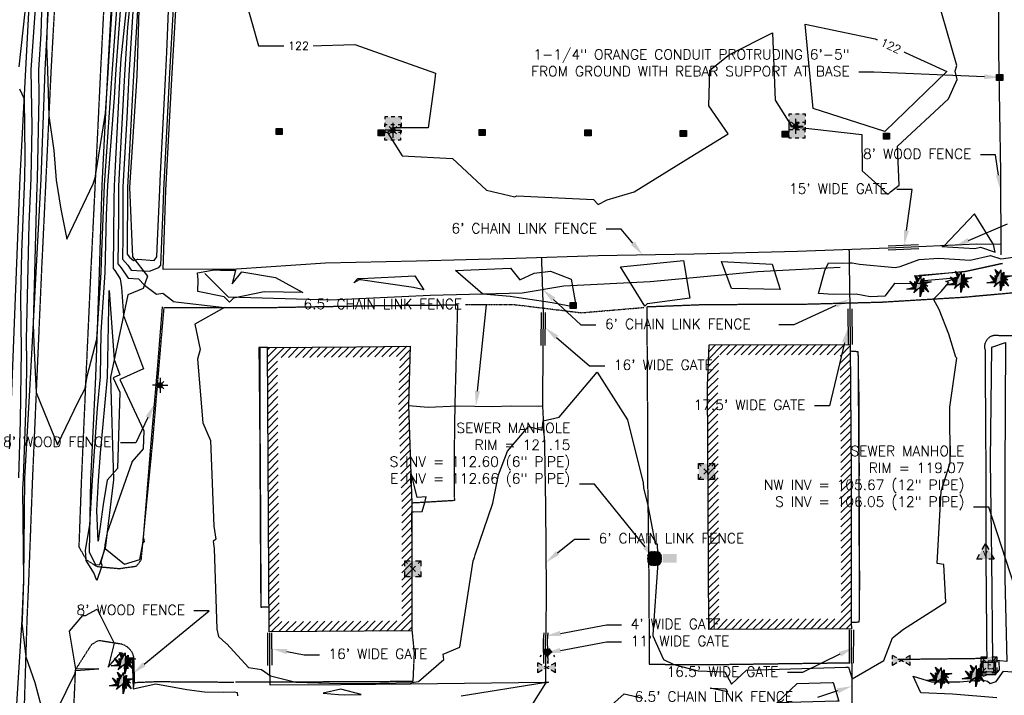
# Model space of a CAD drawing. Header units: feet. Extents: x 351431 to 355879, y 310968 to 329728.
# Tile 44 of 254: x 353566 to 354053, y 315087 to 315421. Entities that reach past the tile are written whole.
import ezdxf
from ezdxf.enums import TextEntityAlignment as Align

# ---------------------------------------------------------------- set-up
doc = ezdxf.new("R2010")
doc.units = ezdxf.units.FT
doc.header["$MEASUREMENT"] = 0
doc.linetypes.add('D25', pattern=[0.375, 0.25, -0.125])
doc.linetypes.add('HIDDEN2', pattern=[0.1875, 0.125, -0.0625])
for name, color, linetype in [('EHIST', 56, 'Continuous'), ('ELIF', 153, 'LINKFENCE'), ('ELIO-LANDSCAPE', 3, 'Continuous'), ('ELIST', 3, 'Continuous'), ('ELTCH-EG2', 253, 'Continuous'), ('ELTCN-EG2', 251, 'Continuous'), ('ELTT', 3, 'Continuous'), ('ELYSP', 1, 'D25'), ('ELYSS', 2, 'Continuous'), ('ELYSU', 2, 'HIDDEN2'), ('ELYSW-FRONT', 1, 'Continuous'), ('ESFLJ', 5, 'Continuous'), ('ESFLP', 4, 'Continuous'), ('ESIO', 4, 'Continuous'), ('ESIP', 41, 'Continuous'), ('ESMask', 155, 'Continuous'), ('ESU-Unknown', 3, 'Continuous'), ('ESUE', 2, 'Continuous'), ('ESUS', 5, 'Continuous'), ('ESUV', 13, 'Continuous'), ('ESUW', 5, 'Continuous'), ('ETIF', 4, 'Continuous'), ('ETTC', 252, 'Continuous'), ('ETU-Unknown', 3, 'Continuous'), ('ETUS', 2, 'Continuous')]:
    doc.layers.add(name, color=color, linetype=linetype)
doc.styles.add('ANNO-TOPO', font='simplex.shx')
doc.styles.add('L60', font='simplex', dxfattribs={"height": 2.4})
doc.styles.add('L80', font='simplex', dxfattribs={"height": 4})
doc.styles.add('ROMANSM', font='romansm.shx')
doc.linetypes.add('LINKFENCE', pattern='A,0.25,-0.08,0.25,-0.08,["X",ROMANSM,S=0.08,R=0,X=-0.004,Y=-0.04],-0.12', length=0.78)

# ---------------------------------------------------------------- blocks, each defined once
blk = doc.blocks.new('ESUFHYDRANT')
at = {"layer": 'ESMask'}
h = blk.add_hatch(color=256, dxfattribs=at)
edge = h.paths.add_edge_path()
edge.add_arc((0, 0), 0.0366, 0, 360)
for p, q in [((-0.0338, 0.0139), (-0.0451, -0.0039)), ((0.0338, 0.0139), (0.0451, -0.0039)), ((-0.0607, -0.0286), (-0.072, -0.0464)), ((0.0011, -0.0366), (0.0011, -0.0603)), ((0.0011, -0.0895), (0.0011, -0.1132)), ((0.0607, -0.0286), (0.072, -0.0464))]:
    blk.add_line(p, q)
for start, end in [(113.50274, 198.71626), (341.52342, 67.39151), (244.79631, 295.44337)]:
    blk.add_arc((0, 0), 0.0366, start, end)
blk = doc.blocks.new('ESUELOAD')
for p, q in [((-0.0789, 0.0789), (-0.0526, 0.0526)), ((-0.0263, 0.0263), (0.0263, -0.0263)), ((-0.0263, -0.0263), (0.0263, 0.0263)), ((0.0526, 0.0526), (0.0789, 0.0789)), ((-0.0789, -0.0789), (-0.0526, -0.0526)), ((0.0526, -0.0526), (0.0789, -0.0789))]:
    blk.add_line(p, q)
for points in [[(-0.0789, 0.0263), (-0.0789, 0.0789), (-0.0263, 0.0789)], [(0.0263, 0.0789), (0.0789, 0.0789), (0.0789, 0.0263)], [(-0.0263, -0.0789), (-0.0789, -0.0789), (-0.0789, -0.0263)], [(0.0789, -0.0263), (0.0789, -0.0789), (0.0263, -0.0789)]]:
    blk.add_lwpolyline(points)
at = {"layer": 'ESMask'}
blk.add_solid([(-0.0789, -0.0789), (-0.0789, 0.0789), (0.0789, -0.0789), (0.0789, 0.0789)], dxfattribs=at)
blk = doc.blocks.new('ESUETRANS')
for p, q in [((-0.0787, 0.0787), (-0.0314, 0.0314)), ((0.0307, 0.0307), (0.0787, 0.0787)), ((-0.0787, -0.0787), (-0.0314, -0.0314)), ((0.0307, -0.0307), (0.0787, -0.0787))]:
    blk.add_line(p, q)
for points in [[(-0.0787, 0.0262), (-0.0787, 0.0787), (-0.0262, 0.0787)], [(0.0262, 0.0787), (0.0787, 0.0787), (0.0787, 0.0262)], [(-0.0787, -0.0787), (-0.0787, -0.0262)], [(-0.0262, -0.0787), (-0.0787, -0.0787)], [(0.0787, -0.0262), (0.0787, -0.0787), (0.0262, -0.0787)]]:
    blk.add_lwpolyline(points)
at = {"layer": 'ESMask'}
blk.add_solid([(-0.0787, 0.0787), (-0.0787, -0.0787), (0.0787, 0.0787), (0.0787, -0.0787)], dxfattribs=at)
at = {"style": 'L80'}
blk.add_text('E', height=0.08, dxfattribs=at).set_placement((-0.0232, -0.0394))
blk = doc.blocks.new('ESUVALVE')
for p, q in [((-0.0866, 0.0124), (-0.0866, 0.0495)), ((-0.0433, 0.0247), (-0.0866, 0.0495)), ((0.0217, -0.0124), (-0.0217, 0.0124)), ((0.0217, 0.0124), (-0.0217, -0.0124)), ((0.0866, 0.0495), (0.0433, 0.0247)), ((0.0866, 0.0124), (0.0866, 0.0495)), ((-0.0866, -0.0495), (-0.0866, -0.0124)), ((-0.0433, -0.0247), (-0.0866, -0.0495)), ((0.0866, -0.0495), (0.0433, -0.0247)), ((0.0866, -0.0495), (0.0866, -0.0124))]:
    blk.add_line(p, q)
at = {"layer": 'ESMask'}
blk.add_solid([(-0.0866, -0.0495), (-0.0866, 0.0495), (0.0866, 0.0495), (0.0866, -0.0495)], dxfattribs=at)
blk = doc.blocks.new('ESUVPED')
for points in [[(-0.0325, 0.0443), (-0.0001, 0.1005), (0.0324, 0.0443)], [(-0.0325, -0.0495), (-0.0866, -0.0495), (-0.0581, 0)], [(0.0579, 0), (0.0865, -0.0495), (0.0324, -0.0495)]]:
    blk.add_lwpolyline(points)
at = {"layer": 'ESMask'}
blk.add_solid([(-0.0866, -0.0495), (-0.0001, 0.1005), (0.0865, -0.0495)], dxfattribs=at)
at = {"style": 'L60'}
blk.add_text('V', height=0.0528, dxfattribs=at).set_placement((-0.0005, 0.0043), align=Align.MIDDLE)
blk = doc.blocks.new('ESUSMHOLE')
for radius, start, end in [(0.0738, 110, 160), (0.0492, 155, 205), (0.0492, 65, 115), (0.0738, 20, 70), (0.0492, 335, 25), (0.0738, 200, 250), (0.0492, 245, 295), (0.0738, 290, 340)]:
    blk.add_arc((0, 0), radius, start, end)
at = {"layer": 'ESMask', "const_width": 0.0738}
blk.add_lwpolyline([(-0.0369, 0, 1), (0.0369, 0, 1)], format="xyb", close=True, dxfattribs=at)
at = {"layer": 'ESMask'}
blk.add_solid([(0.0796, -0.0411), (0.0796, 0.0441), (0.2186, -0.0411), (0.2186, 0.0441)], dxfattribs=at)
blk = doc.blocks.new('ESILLITE')
at = {"layer": 'ESMask'}
h = blk.add_hatch(color=256, dxfattribs=at)
edge = h.paths.add_edge_path()
edge.add_arc((0, 0), 0.0225, 0, 360)
for p, q in [((-0.0159, 0.0159), (-0.0369, 0.0373)), ((0, 0.075), (0, 0.0225)), ((0.0159, 0.016), (0.0377, 0.0382)), ((-0.0225, 0), (-0.075, 0)), ((-0.016, -0.0159), (-0.0374, -0.0369)), ((0, -0.0225), (0, -0.075)), ((0.0159, -0.0159), (0.0373, -0.0369)), ((0.0225, 0), (0.0749, 0))]:
    blk.add_line(p, q)
for start, end in [(145.54526, 169.42532), (100.65502, 124.23499), (55.83594, 79.34498), (10.57822, 34.52567), (190.73539, 214.19261), (235.50303, 259.34498), (280.65502, 304.414), (325.72448, 349.26816)]:
    blk.add_arc((0, 0), 0.0225, start, end)
blk = doc.blocks.new('ESIPOST')
blk.add_lwpolyline([(0.03, 0.0299), (0.03, -0.03), (-0.03, -0.03), (-0.03, 0.0299), (0.03, 0.0299)])
at = {"layer": 'ESMask'}
blk.add_solid([(-0.03, -0.03), (-0.03, 0.0299), (0.03, -0.03), (0.03, 0.0299)], dxfattribs=at)
blk = doc.blocks.new('ESICTREE')
for points in [[(-0.0255, 0.0334), (-0.0485, 0.0988), (-0.0089, 0.0605)], [(0.0483, -0.0037), (0.084, -0.0667), (0.0324, -0.0157), (0.0368, -0.0626), (0.0245, -0.0432)]]:
    blk.add_lwpolyline(points)
blk.add_lwpolyline([(-0.0228, 0.0326), (0.0086, 0.0955), (0.012, 0.0318), (0.0384, 0.0707), (0.0368, 0.0342), (0.1121, 0.0359), (0.0509, 0.0144), (0.0782, -0.0055), (0.036, -0.003), (0.0045, -0.1139), (0.002, -0.0179), (-0.0592, -0.0742), (-0.0369, -0.0353), (-0.1304, -0.0353), (-0.0584, -0.0162), (-0.0982, 0.0425), (-0.046, 0.0003), (-0.0493, 0.04)], close=True)
at = {"layer": 'ESMask'}
for points in [[(-0.0255, 0.0334), (-0.0485, 0.0988), (-0.0228, 0.0326), (-0.0089, 0.0605)], [(-0.0369, -0.0353), (-0.0584, -0.0162), (-0.046, 0.0003), (-0.0982, 0.0425)], [(-0.046, 0.0003), (-0.0369, -0.0353), (-0.0493, 0.04), (-0.0228, 0.0326)], [(-0.0228, 0.0326), (0.0086, 0.0955), (-0.0369, -0.0353), (0.002, -0.0179)], [(0.002, -0.0179), (0.0086, 0.0955), (0.036, -0.003), (0.012, 0.0318)], [(0.012, 0.0318), (0.0384, 0.0707), (0.036, -0.003), (0.0368, 0.0342)], [(0.0368, 0.0342), (0.1121, 0.0359), (0.036, -0.003), (0.0509, 0.0144)], [(0.036, -0.003), (0.0509, 0.0144), (0.0782, -0.0055)], [(-0.0369, -0.0353), (-0.1304, -0.0353), (-0.0584, -0.0162)], [(-0.0369, -0.0353), (0.002, -0.0179), (-0.0592, -0.0742)], [(0.002, -0.0179), (0.036, -0.003), (0.0045, -0.1139)], [(0.0245, -0.0432), (0.0368, -0.0626), (0.0324, -0.0157)], [(0.0324, -0.0157), (0.036, -0.003), (0.084, -0.0667), (0.0483, -0.0037)]]:
    blk.add_solid(points, dxfattribs=at)
blk = doc.blocks.new('ESUFJBOX1')
for points in [[(-0.0787, 0.0535), (-0.0787, 0.0787), (-0.0535, 0.0787)], [(-0.0787, -0.0178), (-0.0787, 0.0178)], [(-0.0178, 0.0787), (0.0178, 0.0787)], [(0.0535, 0.0787), (0.0787, 0.0787), (0.0787, 0.0535)], [(0.0787, 0.0178), (0.0787, -0.0178)], [(-0.0787, -0.0787), (-0.0787, -0.0535)], [(-0.0535, -0.0787), (-0.0787, -0.0787)], [(0.0178, -0.0787), (-0.0178, -0.0787)], [(0.0787, -0.0535), (0.0787, -0.0787), (0.0535, -0.0787)]]:
    blk.add_lwpolyline(points)
at = {"layer": 'ESMask'}
blk.add_solid([(-0.0787, -0.0787), (-0.0787, 0.0787), (0.0787, -0.0787), (0.0787, 0.0787)], dxfattribs=at)

msp = doc.modelspace()

# ---------------------------------------------------------------- hatches: boundary and pattern name
at = {"layer": 'EHIST'}
h = msp.add_hatch(dxfattribs=at)
h.set_pattern_fill('ANSI31', color=256, scale=20, style=0)
h.paths.add_polyline_path([(353693.85, 315253.78), (353732.98, 315253.98), (353754.38, 315254.28), (353753.67, 315230.1), (353755.29, 315181.73), (353755.34, 315123.61), (353694.71, 315123.27), (353694.32, 315173.43)], flags=16)
h.paths.add_polyline_path([(353688.82, 315258.76), (353732.93, 315258.98), (353759.53, 315259.35), (353758.67, 315230.11), (353760.29, 315181.82), (353760.35, 315118.63), (353689.75, 315118.25), (353689.32, 315173.4)])
h = msp.add_hatch(dxfattribs=at)
h.set_pattern_fill('ANSI31', color=256, scale=20, style=0)
h.paths.add_polyline_path([(353972.14, 315255.16), (353972.5, 315195.92), (353972.6, 315124.64), (353912.12, 315124.35), (353911.93, 315181.48), (353911.58, 315239.62), (353912.19, 315255.02)], flags=16)
h.paths.add_polyline_path([(353977.11, 315260.17), (353977.5, 315195.93), (353977.6, 315122.74), (353977.82, 315119.66), (353907.14, 315119.33), (353906.93, 315181.46), (353906.58, 315239.7), (353907.39, 315260.01)])

# ---------------------------------------------------------------- linework, layer by layer
at = {"layer": 'ELIF'}
msp.add_line((353976.61, 315306.5), (353976.61, 315307.17), dxfattribs=at)
msp.add_line((353976.61, 315306.5), (353976.61, 315307.17), dxfattribs=at)
at = {"layer": 'ELIF', "flags": 128}
for points in [[(354049.11, 315837.49), (354049.33, 315800.58), (354049.6, 315750.03), (354049.89, 315674.08), (354050.28, 315624.9), (354050.49, 315601.36), (354050.52, 315542.92), (354050.65, 315493.43), (354050.39, 315442.46), (354050.47, 315405.14), (354051.36, 315345.16), (354051.65, 315304.58)], [(353590.89, 315799.54), (353589.12, 315765.38), (353587.33, 315722.4), (353583.83, 315668.18), (353581.22, 315612.58), (353577.82, 315559.24), (353574.76, 315503.46), (353572.22, 315452.45), (353569.2, 315396.15), (353566.45, 315342.84), (353560.58, 315194.6), (353558.12, 315144.66), (353557.54, 315124.94), (353555.97, 315072.04), (353554.1, 315019.7), (353551.98, 314968.07), (353550.69, 314926.41)], [(353995.88, 315307.86), (353950.99, 315306.26), (353899.84, 315304.94), (353852.43, 315304.04), (353811.65, 315302.68), (353762.6, 315301.4), (353717.56, 315300.4), (353673.61, 315297.45), (353637.23, 315297.33), (353638.65, 315336.38), (353641.51, 315391.54), (353644.75, 315445.38)], [(354010.95, 315309.46), (353995.84, 315308.86)], [(354010.99, 315308.47), (353995.88, 315307.86)], [(354051.45, 315309.62), (354039.69, 315309.81), (354010.99, 315308.47)], [(353824.37, 315303.1), (353824.42, 315301.29)], [(353824.37, 315303.1), (353824.42, 315301.29)], [(353976.61, 315306.5), (353976.62, 315299.94), (353976.9, 315277.77)], [(354011.03, 315307.47), (353995.92, 315306.86)], [(353824.42, 315301.29), (353825.2, 315276.01)], [(353625.8, 315153.96), (353627.43, 315162.68), (353631.39, 315211.65), (353634.59, 315249.87), (353636.93, 315278.83)], [(353824.2, 315276.01), (353824.09, 315259.66)], [(353825.2, 315276.01), (353825.09, 315259.65)], [(353826.2, 315276), (353826.09, 315259.64)], [(353975.9, 315277.76), (353976.11, 315260.16)], [(353976.9, 315277.77), (353977.11, 315260.17)], [(353977.9, 315277.78), (353978.11, 315260.18)], [(353825.09, 315259.65), (353824.86, 315229.86), (353825.96, 315210.07), (353826.36, 315180.07), (353826.65, 315138.69), (353826.49, 315117.7)], [(353758.67, 315230.11), (353768.37, 315229.19), (353782.99, 315229.9), (353799.77, 315229.57), (353809.57, 315229.86), (353822.86, 315229.76), (353824.86, 315229.86)], [(353825.5, 315117.75), (353825.29, 315114.01)], [(353976.75, 315102.67), (353976.82, 315119.17)], [(353977.75, 315102.66), (353977.82, 315119.16)], [(353978.75, 315102.66), (353978.82, 315119.16)], [(353689.13, 315101.6), (353689.06, 315117.6)], [(353690.13, 315101.6), (353690.06, 315117.6)], [(353691.13, 315101.61), (353691.06, 315117.61)], [(353825.29, 315113.93), (353825.47, 315102.55)], [(353826.49, 315117.7), (353826.29, 315113.95)], [(353826.29, 315113.95), (353826.47, 315102.56)], [(353827.49, 315117.64), (353827.29, 315113.9)], [(353827.29, 315113.97), (353827.47, 315102.58)], [(353621.94, 315105.13), (353622.39, 315089.96)], [(353826.47, 315102.56), (353826.39, 315093.06), (353759.62, 315092.24), (353725.23, 315091.91), (353690.22, 315091.75), (353690.13, 315101.6)], [(353978.01, 315078.97), (353978, 315102.53), (353977.75, 315102.66)]]:
    msp.add_lwpolyline(points, dxfattribs=at)
msp.add_lwpolyline([(354048.76, 315097.08), (354042.07, 315097.16), (354042.16, 315103.25), (354048.88, 315103.17)], close=True, dxfattribs=at)
at = {"layer": 'ELIO-LANDSCAPE', "flags": 128}
msp.add_lwpolyline([(354047.64, 315104.2), (354047.08, 315153.99), (354046.55, 315202.91), (354047.09, 315258.82), (354053.91, 315261.16), (354053.65, 315196.79), (354053.57, 315144.56), (354054.6, 315103.43)], close=True, dxfattribs=at)
at = {"layer": 'ELIST', "flags": 128}
for points in [[(353688.82, 315258.76), (353732.93, 315258.98), (353759.53, 315259.35), (353758.67, 315230.11), (353760.29, 315181.82), (353760.35, 315118.63), (353689.75, 315118.25), (353689.32, 315173.4)], [(353977.11, 315260.17), (353977.5, 315195.93), (353977.6, 315122.74), (353977.82, 315119.66), (353907.14, 315119.33), (353906.93, 315181.46), (353906.58, 315239.7), (353907.39, 315260.01)]]:
    msp.add_lwpolyline(points, close=True, dxfattribs=at)
at = {"layer": 'ELTCH-EG2', "flags": 128}
for points, elevation in [([(353565.72, 315531.59), (353576.22, 315529.97), (353576.71, 315503.24), (353572.3, 315454.03), (353571.29, 315452.69), (353571.63, 315450.59), (353565.87, 315397.54)], 119), ([(353632.81, 315301.81), (353634.22, 315303.49), (353634.38, 315307.63), (353635.63, 315336.89), (353636, 315344.56), (353638.42, 315391.62), (353639.17, 315404.77), (353640.82, 315446.12), (353642.33, 315469.24), (353627.64, 315447.57), (353625.76, 315444.33), (353622.58, 315393.16), (353622.11, 315384.27), (353619.61, 315337.9), (353619.46, 315304.99), (353619.46, 315304.81), (353620.64, 315303.46), (353622.57, 315301.72), (353624.78, 315302.46), (353632.81, 315301.81)], 123), ([(353580.93, 315452.2), (353579.54, 315408.06), (353580.09, 315395.84), (353580.73, 315373.25), (353583.16, 315356.11), (353584.44, 315341.42), (353586.72, 315327.05), (353589.71, 315312.28), (353602.68, 315339.59), (353603.73, 315342.52), (353604.39, 315346.56), (353608.8, 315374.59), (353610.07, 315394.37), (353610.5, 315400.3), (353613.94, 315455.36)], 122), ([(353577.99, 315452.29), (353576.79, 315413.73), (353575.57, 315395.95), (353575.76, 315382.48), (353574.97, 315342.18), (353574.63, 315333.54), (353573.07, 315270.09), (353573.34, 315261.01), (353573.93, 315246.35), (353574.46, 315236.43), (353580.3, 315222.29), (353585.09, 315210.56), (353595.48, 315232.24), (353598.79, 315238.47), (353599.72, 315244.6), (353604.46, 315262.83), (353606.7, 315295.85), (353606.93, 315305.96), (353608.23, 315338.97), (353609.67, 315357.9), (353611.99, 315394.14), (353615.97, 315448.62)], 121), ([(353622.84, 315448), (353619.61, 315417.11), (353618.15, 315393.52), (353616.38, 315360.4), (353615.19, 315338.4), (353615.12, 315322.78), (353614.85, 315300.13), (353616.56, 315298.17), (353619.9, 315293.08), (353625.01, 315292.73), (353628.03, 315289.55), (353633.94, 315285.02), (353637.05, 315285.66), (353642.02, 315281.82), (353642.06, 315281.44), (353667.57, 315278.49), (353652.93, 315270.24), (353655.59, 315257.79), (353654.24, 315252.88), (353656.96, 315221.44), (353660.72, 315212.69), (353662.32, 315170.45), (353663.31, 315163.95), (353661.98, 315162.8), (353662.52, 315159.42), (353663.8, 315119.52), (353664.67, 315115.79), (353668.5, 315112.32), (353668.74, 315112.22), (353679.45, 315100.51), (353685.86, 315099.53), (353690.3, 315096.48), (353702.99, 315093.31), (353725.18, 315092.66), (353744.46, 315092.76), (353760.35, 315093.11), (353763.57, 315093.57), (353776.03, 315104.45), (353775.85, 315107.09), (353783.96, 315110.51), (353790.66, 315153.32), (353791.3, 315154.92), (353791.63, 315156.17), (353800.38, 315181.79), (353803.17, 315195.75), (353807.52, 315207.4), (353817.95, 315219.75), (353824.74, 315217.8), (353825.27, 315222.42), (353833.11, 315224.28), (353851.9, 315246.59), (353866.92, 315223.02), (353874.65, 315191.76), (353874.92, 315189.31), (353877.04, 315180.68), (353880.56, 315161.59), (353881.59, 315161.59), (353881.97, 315152.24), (353879.49, 315116.7), (353879.49, 315116.25), (353884.82, 315104.53), (353889.8, 315102.09), (353901.92, 315098.84), (353915.07, 315098.41), (353918.43, 315092.24), (353925.8, 315099.19), (353974.86, 315100.64), (353976.27, 315100.78), (353978.01, 315094.88), (353993.69, 315103.97), (353998.1, 315115.19), (354003.48, 315119.56), (354024.35, 315132.84), (354023.49, 315151.48), (354020.12, 315151.97), (354022.12, 315187.75), (354026.54, 315201.67), (354026.3, 315229.15), (354029.84, 315253.42), (354029.68, 315253.59), (354029.54, 315253.76), (354029.42, 315253.93), (354025.9, 315265.24), (354021.15, 315277.58), (354018.26, 315282.57), (354022.16, 315286.35), (354025.92, 315290.93), (354024.42, 315291.37), (354030.13, 315293.19), (354011.9, 315291.49), (354011.54, 315290.28), (353999.16, 315290.34), (353998.99, 315290.34), (353994.17, 315284.05), (353987.03, 315283.82), (353979.97, 315285.15), (353968.62, 315284.96), (353961.35, 315285.39), (353964.59, 315296.78), (353966.39, 315300.62), (353973.19, 315300.38), (353976.62, 315300.51), (353978.09, 315300.55), (353981.73, 315299.91), (353999.35, 315298.23), (354001.74, 315298.75), (354011.25, 315302.17), (354020.97, 315302.92), (354036.43, 315301.97), (354046.46, 315304.21), (354051.56, 315302.48), (354057.87, 315303.41)], 121), ([(353622.81, 315432.82), (353620.37, 315393.34), (353619.24, 315372.33), (353617.4, 315338.15), (353617.29, 315313.88), (353617.16, 315302.47), (353619.75, 315299.49), (353621.39, 315296.99), (353626.98, 315296.6), (353630.57, 315296.4), (353635.16, 315298.29), (353636.17, 315299.5), (353637.28, 315327.18), (353637.68, 315336.55), (353639.56, 315374.89), (353640.41, 315391.57), (353642.56, 315429.45)], 122), ([(353677.48, 315432.41), (353684.49, 315407.88), (353710.1, 315407.84), (353732.12, 315408.49), (353772.01, 315394.34), (353771.48, 315389.95), (353768.31, 315367.38), (353750.95, 315367.25), (353749.16, 315365.75), (353748.24, 315365), (353755.42, 315353.46), (353780.33, 315352.14), (353797.23, 315336.5), (353811.19, 315333.13), (353812.2, 315333.72), (353850.13, 315331.85), (353852.4, 315329.42), (353856.91, 315331.73), (353870.25, 315335.6), (353897.93, 315352.75), (353916.71, 315364.34), (353907.12, 315378.11), (353907.62, 315395.76), (353917.46, 315403.54), (353938.62, 315414.29), (353940.04, 315381.04), (353948.42, 315367.72), (353950.68, 315369.71), (353950.83, 315367.7), (353982.82, 315364.03), (353983.02, 315345.98), (353992.18, 315337.74), (353994.43, 315335.51), (353995.9, 315334.54), (353997.08, 315335.63), (354001.27, 315338.91), (354000.48, 315358.19), (354025.64, 315381.61), (354030.03, 315391.23), (354029.06, 315395.36), (354029.76, 315398.18), (354020, 315432.56)], 122), ([(354024.84, 315395.14), (353994.23, 315365.57), (353958.75, 315376.91), (353954.83, 315418.56), (353989.37, 315411.38), (354024.84, 315395.14)], 122), ([(353566.19, 315386.65), (353568.46, 315381.68), (353568.86, 315353.09), (353568.66, 315342.67), (353567.21, 315305.78), (353566.66, 315283.27), (353567.12, 315257.46), (353566.63, 315222.48), (353565.67, 315194.3)], 119), ([(354048.03, 315309.68), (354038.62, 315324.88), (354023.58, 315309.05), (354022.5, 315308.71), (354038.82, 315307.71), (354041.51, 315308.31), (354048.77, 315305.84), (354048.03, 315309.68)], 122), ([(353813.66, 315292.15), (353820.84, 315295.41), (353828.9, 315296.38), (353839.09, 315292.43), (353841.07, 315281.48), (353840.96, 315278.7), (353829.61, 315280.76), (353813.26, 315283.2), (353809, 315283.86), (353795.39, 315285.13), (353781.87, 315296.72), (353809.04, 315298.01), (353813.66, 315292.15)], 121), ([(353897.82, 315283.19), (353876.69, 315280.3), (353875.45, 315279.18), (353863.46, 315298.62), (353894.63, 315301.68), (353897.82, 315283.19)], 121), ([(353938.5, 315299.94), (353942.44, 315287.37), (353918.32, 315287.95), (353913.4, 315301.18), (353938.5, 315299.94)], 121), ([(353654.23, 315295.68), (353662.46, 315297.11), (353665.7, 315296.91), (353673.13, 315296.91), (353671.42, 315290.19), (353676.27, 315296.18), (353692.92, 315293.36), (353706.38, 315285.97), (353687.21, 315286.23), (353672.12, 315283.04), (353670.03, 315281.13), (353667.5, 315283.83), (353654.45, 315286.41), (353654.65, 315292.18), (353654.23, 315295.68)], 121), ([(353731.61, 315290.63), (353733.55, 315292.85), (353735.29, 315292.87), (353761.84, 315294.09), (353766.16, 315287.21), (353761.04, 315288.37), (353734.89, 315292.19), (353734.21, 315292.14), (353731.61, 315290.63)], 121), ([(353614.75, 315198.87), (353609.67, 315193.17), (353607.66, 315181.09), (353605.14, 315162.91), (353604.46, 315178.17), (353605.33, 315193.05), (353606.27, 315206.41), (353609.83, 315244.13), (353610.57, 315286.87), (353613.04, 315252.72), (353615.88, 315245.24), (353612.55, 315243.77), (353615.91, 315236.57), (353614.75, 315198.87)], 119), ([(353765.42, 315177.63), (353766.77, 315182.17), (353767.29, 315184.84), (353762.86, 315184.6), (353759.77, 315197.41)], 122), ([(353760.3, 315167.68), (353760.36, 315177.41), (353761.06, 315177.41), (353765.42, 315177.63)], 122), ([(354047.93, 315098.4), (354042.95, 315098.26), (354042.9, 315102.96), (354043.07, 315103.91), (354042.1, 315103.31), (354041.33, 315101.52), (354041.14, 315097.02), (354041.99, 315097.1), (354042.91, 315096.25), (354045.15, 315097.03), (354048.84, 315096.97), (354050.91, 315099.41), (354050.79, 315103.26), (354048.91, 315103.23), (354048.49, 315103.5), (354048.1, 315102.83), (354047.93, 315098.4)], 121), ([(353716.41, 315087.88), (353724.08, 315087.27), (353727.02, 315087.1), (353735.18, 315087.21), (353725.18, 315089.84), (353716.41, 315087.88)], 121)]:
    msp.add_lwpolyline(points, dxfattribs=dict(at, elevation=elevation))
at = {"layer": 'ELTCN-EG2', "elevation": 120, "flags": 128}
for points in [[(353621.3, 315448.12), (353616.41, 315401.41), (353615.93, 315393.7), (353613.51, 315348.46), (353612.98, 315338.65), (353612.95, 315331.68), (353612.55, 315297.79), (353613.37, 315296.86), (353616.06, 315292.75), (353616.61, 315288.45), (353617.62, 315274.57), (353627.63, 315248.15), (353615.88, 315242.93), (353627.75, 315217.51), (353627.48, 315208.65), (353621.73, 315202.2), (353621.75, 315201.86), (353609.55, 315167.32), (353608.52, 315161.12), (353608.26, 315159.2), (353606.45, 315152.68), (353607, 315151.2), (353606.73, 315150.27), (353604.5, 315143.47), (353602.93, 315147.37), (353599.2, 315153.45), (353599.16, 315153.73), (353599.23, 315153.85), (353598.89, 315158.57), (353601.02, 315171.06), (353602.3, 315193.09), (353604.81, 315228.8), (353606.27, 315244.2), (353606.65, 315266.29), (353608.64, 315295.74), (353609.3, 315324.18), (353609.88, 315338.9), (353613.16, 315382.07), (353613.92, 315393.9), (353621.43, 315496.94)], [(353574.47, 315433.37), (353571.91, 315396.07), (353572.31, 315367.78), (353571.81, 315342.42), (353570.92, 315319.66), (353569.52, 315262.74), (353569.73, 315251.28), (353569.51, 315235.76), (353568.09, 315194.16), (353567.67, 315188.74), (353568.16, 315143.73), (353568.17, 315143.42), (353567.5, 315124.26), (353567.5, 315123.89), (353567.47, 315122.5), (353567.64, 315119.7), (353569.29, 315105.8), (353573.88, 315093.08), (353579.8, 315070.67)], [(354012.63, 315294.09), (354011.5, 315293.98), (354011.48, 315293.92), (354010.88, 315293.93), (354009.1, 315293.92), (354011.01, 315294.33), (354011.47, 315294.5), (354034.02, 315296.23), (354034.03, 315296.23), (354051.42, 315300.11), (354051.45, 315300.1), (354052.5, 315300.26), (354051.55, 315300.03), (354051.44, 315300.07), (354034.05, 315296.22), (354034.03, 315296.22), (354012.63, 315294.09)], [(353627.62, 315164.68), (353627.92, 315162.7), (353627.38, 315162.23), (353627.62, 315164.68)], [(353580.46, 315070.62), (353593.74, 315097.78), (353593.95, 315099.13), (353594.09, 315099.05), (353605.54, 315099.84), (353594.02, 315099.65), (353591.03, 315118.42), (353597.48, 315126.3), (353598.89, 315126.21), (353604.61, 315129.42), (353613.13, 315112.59), (353610.08, 315100.69), (353616.32, 315107.94), (353616.56, 315107.84), (353616.8, 315107.73), (353617.02, 315107.61), (353617.24, 315107.49), (353617.44, 315107.36), (353617.64, 315107.23), (353617.83, 315107.1), (353618, 315106.96), (353618.17, 315106.81), (353618.33, 315106.67), (353618.48, 315106.52), (353618.62, 315106.37), (353618.75, 315106.21), (353618.87, 315106.06), (353618.98, 315105.9), (353619.09, 315105.83), (353619.2, 315105.74), (353619.31, 315105.66), (353619.42, 315105.57), (353619.52, 315105.47), (353619.62, 315105.36), (353621.92, 315105.45), (353621.93, 315105.42), (353621.95, 315105.4), (353621.97, 315105.37), (353621.98, 315105.34), (353622, 315105.31), (353622.01, 315105.27), (353622.02, 315105.24), (353622.03, 315105.2), (353622.04, 315105.16), (353622.6, 315098.77), (353622.61, 315094.13), (353622.73, 315093.01), (353622.39, 315089.96), (353633.71, 315092.39), (353648.92, 315089.64), (353657.79, 315088.55), (353667.05, 315088.28), (353672.53, 315088.58), (353673.88, 315088.11), (353674.06, 315086.5)], [(354049.7, 315085.59), (354027.7, 315087.42), (354012.09, 315087.97), (354008.23, 315096.23), (354017.32, 315093.43), (354031.33, 315093.49), (354042.27, 315094.36), (354045, 315093.82), (354046.33, 315092.6), (354049.24, 315093.6), (354053, 315098.73), (354059.26, 315098.19)], [(353784.62, 315086.47), (353825.67, 315093.05), (353825.77, 315093.06), (353825.89, 315093.17), (353825.88, 315093.28), (353826.39, 315093.29), (353826.41, 315093.34), (353827.83, 315093.31), (353826.45, 315092.84), (353819.93, 315082.53)], [(353916.39, 315088.5), (353907.9, 315090.27), (353915.57, 315090.02), (353916.39, 315088.5)], [(353971.43, 315083.88), (353970.54, 315083.89), (353940.81, 315083.04), (353950.91, 315092.58), (353968.2, 315093.09), (353968.69, 315093.14), (353971.43, 315083.88)], [(353857.37, 315080.43), (353865.25, 315087.59), (353874.58, 315085.43)]]:
    msp.add_lwpolyline(points, dxfattribs=at)
at = {"layer": 'ELTT', "flags": 128}
for points in [[(353645.21, 315497.87), (353632.37, 315500.65), (353625.86, 315447.76), (353624.21, 315393.02), (353620.72, 315337.77), (353622.07, 315303.48), (353629.61, 315293.97), (353627.42, 315287.85), (353619.76, 315284.79), (353611.24, 315244.1), (353612.67, 315193.33), (353608.6, 315159.37), (353618.17, 315151.62), (353625.8, 315153.96)], [(353657.95, 315295.32), (353669.47, 315283.76), (353720.1, 315282.24), (353769.33, 315284.64), (353814.9, 315285.67), (353835.41, 315289.23), (353878.16, 315291.4), (353931.19, 315296.24), (353972.14, 315298.51)]]:
    msp.add_lwpolyline(points, dxfattribs=at)
at = {"layer": 'ELYSP', "flags": 128}
for points in [[(353619.9, 316705.7), (353619.79, 316705.96), (353623.36, 316735.42), (353625.85, 316758.09), (353628.07, 316785.67), (353631.87, 316835.67), (353635.72, 316885.76), (353639.16, 316934.88), (353642.77, 316985.29), (353644.44, 317011.54), (353647.74, 317061.75), (353650.79, 317112.21), (353653.92, 317162.31), (353656.91, 317212.21), (353657.54, 317216.3), (353661.86, 317214.85), (353663.44, 317198.29), (353663.22, 317161.11), (353663.07, 317111.13), (353663.89, 317060.55), (353665.44, 317009.69), (353666.7, 316982.9), (353667.95, 316970.02), (353672.23, 316924.21), (353676.78, 316878.76), (353682.45, 316832.54), (353689.36, 316786.27), (353696.84, 316740.52), (353704.85, 316693.28), (353712.6, 316646.85), (353719.99, 316600.43), (353727.35, 316554.32), (353734.66, 316507.24), (353740.43, 316458.59), (353741.38, 316412.99), (353738.38, 316372.8), (353729.59, 316318.7), (353715.41, 316264.28), (353701.1, 316214.78), (353687.04, 316165.84), (353672.98, 316116.98), (353658.83, 316068.52), (353645.45, 316020.74), (353632.46, 315972.03), (353621.57, 315922.48), (353613.23, 315873.44), (353609.91, 315844.87), (353607.88, 315825.34), (353603.3, 315765.02), (353600.59, 315721.09), (353596.9, 315664.84), (353593.46, 315611.07), (353590.58, 315559.18), (353587.56, 315502.28), (353584.91, 315451.88), (353581.79, 315395.83), (353579.25, 315341.93), (353577.1, 315296.87), (353574.89, 315246.34), (353572.61, 315193.94), (353570.71, 315143.51), (353569.87, 315124.35), (353568.24, 315071.79), (353566.45, 315017.55), (353564.4, 314967.49), (353562.07, 314902.34), (353559.23, 314854.4), (353555.12, 314797.47), (353553.32, 314747.43), (353551.08, 314695.53), (353549.02, 314645.86), (353546.64, 314587.42), (353544.89, 314535.53), (353542.79, 314485.09), (353540.36, 314423.28), (353542.33, 314373.51), (353550.33, 314288.98), (353558.25, 314234.38), (353582.83, 314134.34), (353599.32, 314079.92), (353617.29, 314025.39), (353634.06, 313976.91), (353650.84, 313927.18), (353667.44, 313868.73), (353672.67, 313840.43)], [(353679.63, 315798.35), (353661.03, 315797.6), (353648.89, 315808.67), (353638.18, 315805.61), (353630.4, 315799.28), (353627.56, 315763.42), (353624.78, 315721.12), (353621.18, 315663.08), (353617.78, 315609.83), (353614.97, 315557.52), (353615.04, 315552.77), (353616.23, 315548.6), (353613.75, 315494.76), (353611.77, 315492.77), (353609.03, 315449.14), (353606.23, 315394.53), (353603.59, 315339.5), (353601.43, 315296.08), (353599.06, 315244.65), (353596.8, 315193.22), (353595.58, 315160.16), (353599.26, 315153.79), (353604.5, 315150.47), (353615.58, 315149.45), (353624.07, 315150.67), (353626.45, 315153.71), (353632.09, 315211.57), (353635.36, 315250.39), (353637.77, 315278.53), (353670.58, 315278.49), (353688.7, 315278.49), (353733.9, 315279.3), (353759.45, 315279.63), (353782.86, 315279.8), (353781.52, 315229.76), (353781.19, 315204.41), (353781.31, 315183.04), (353765.33, 315182.08), (353760.29, 315181.82)], [(354083.32, 315726.73), (354069.42, 315714.89), (354068.47, 315672.77), (354068.73, 315625.12), (354068.98, 315601.64), (354069.64, 315542.91), (354069.76, 315493.19), (354069.55, 315444.05), (354069.54, 315403.81), (354070.24, 315346.21), (354072.01, 315301.93), (354072.29, 315286.98), (354032.32, 315283.41), (354011.75, 315282.18), (353992.68, 315281.03), (353951.84, 315279.96), (353905.78, 315279.87), (353876.48, 315278.73), (353876.76, 315232.2), (353876.91, 315189.75), (353877.36, 315158.27), (353877.64, 315116.53), (353877.68, 315102.11), (353914.85, 315102.07), (353976.87, 315102.91)], [(353688.82, 315258.76), (353684.63, 315258.74), (353684.99, 315223.81), (353685.27, 315173.42), (353685.56, 315130.43), (353689.56, 315130.52)], [(353977.17, 315257.04), (353980.86, 315256.75), (353981.03, 315253.06), (353981.07, 315243.74), (353981.27, 315240.42), (353981.48, 315195.85), (353981.3, 315192.06), (353981.31, 315187.91), (353981.52, 315180.86), (353981.64, 315140.48), (353981.58, 315135.99), (353981.49, 315124.52), (353981.4, 315122.91), (353977.6, 315122.74)], [(353760.35, 315118.63), (353761.42, 315107.75), (353760.77, 315093.59), (353725.13, 315093.41), (353690.41, 315093.25), (353673.1, 315093.34)]]:
    msp.add_lwpolyline(points, dxfattribs=at)
for points in [[(354000.61, 315104.6), (354044.79, 315105.14), (354044.36, 315153.55), (354044.3, 315202.67), (354043.95, 315257.45, -0.587512), (354050.72, 315264.72), (354073.06, 315264.5), (354073.54, 315249.58), (354073.84, 315197.04), (354074.16, 315144.05), (354073.69, 315113.28), (354073.14, 315081.47), (354069.79, 315045.4), (354066.74, 315038.04), (354066.95, 315027.75), (354067.09, 314985.82), (354067.25, 314933.7), (354067.59, 314881.29), (354067.75, 314834.04), (354068.04, 314787.4), (354068.24, 314748.35), (354068.29, 314696.99), (354068.62, 314649.52), (354068.78, 314623.22), (354068.89, 314604.49), (354069.02, 314555.32), (354069.36, 314509.26), (354069.5, 314457.75), (354069.82, 314407.77), (354070.13, 314357.09), (354070.2, 314337.06), (354070.38, 314284.84), (354070.65, 314230.04), (354070.88, 314180.02), (354071.06, 314148.11), (354071.22, 314102.27), (354071.47, 314054.95), (354071.62, 314023.99), (354071.9, 313971.76), (354072.09, 313916.15), (354072.02, 313871.9), (354072.19, 313840.96, -0.455403), (354028.35, 313799.04), (354010.74, 313799.95), (354004.75, 313800.38), (353971.3, 313802.28), (353965.78, 313802.74), (353936.37, 313804.43), (353917.51, 313805.45), (353904.55, 313806.09), (353876.62, 313807.42), (353871.35, 313807.78), (353837.96, 313809.29), (353831.75, 313809.57), (353751.59, 313813.07, -0.36264), (353711.75, 313847.3), (353711.03, 313851.95), (353710.32, 313855.77)], [(353672.17, 315093.15), (353633.41, 315093.42), (353623.19, 315092.99), (353622.82, 315105.41, 0.354966), (353614.77, 315112.33), (353605.23, 315113.87), (353601.84, 315111.86), (353593.81, 315099.32), (353592.52, 315069.99), (353592.77, 315016.93), (353591.33, 314965.16), (353588.55, 314918.5), (353587.59, 314902.49), (353587.11, 314853.94), (353585.42, 314797.08), (353585.69, 314745.63), (353583.72, 314696.54), (353583.43, 314696.09), (353581.99, 314654.19), (353580.13, 314612.71), (353578.87, 314584.84), (353577.02, 314534.31), (353575.05, 314483.39), (353575.24, 314424.13), (353578.85, 314374.54), (353582.02, 314289.27), (353592.42, 314237.15), (353602.82, 314188.61), (353611.01, 314159.2), (353617.69, 314154.46), (353619.88, 314154.65), (353638.24, 314174.85), (353687.59, 314175.92), (353732.46, 314174.76), (353775.8, 314174.72), (353802.01, 314180.92), (353803.7, 314189.02), (353799.53, 314220.51), (353796.19, 314267.52), (353794.43, 314315.35), (353793.21, 314334.68), (353827.4, 314335.49), (353852.49, 314335.59), (353901.32, 314336.47), (353935.84, 314335.89), (353984.12, 314336.82)]]:
    msp.add_lwpolyline(points, format="xyb", dxfattribs=at)
at = {"layer": 'ELYSS', "flags": 128}
for points in [[(353542.88, 314535.62), (353545.45, 314587.43), (353547.64, 314645.8), (353549.86, 314695.72), (353554.34, 314797.34), (353557.65, 314854.55), (353561.07, 314902.2), (353561.41, 314918.09), (353561.85, 314967.33), (353563.66, 315017.74), (353564.31, 315071.87), (353567.58, 315124.26), (353568.34, 315143.71), (353568.84, 315194.12), (353571.8, 315246.35), (353576.9, 315342.03), (353578.9, 315395.85), (353581.88, 315452.18), (353584.42, 315502.39), (353587.43, 315559.34), (353590.71, 315611.53), (353594.4, 315665.21), (353597.74, 315721.25), (353600.83, 315765.23)], [(353628.98, 315500.34), (353626.03, 315503.54), (353619.91, 315504.17), (353617.33, 315501.99), (353612.77, 315448.75), (353609.83, 315394.4), (353606.95, 315339.03), (353605.62, 315295.9), (353603.81, 315244.25), (353601.42, 315193.1), (353600.77, 315157.67), (353603.83, 315151.31), (353606.03, 315151.39), (353608.6, 315159.37)]]:
    msp.add_lwpolyline(points, dxfattribs=at)
at = {"layer": 'ELYSU', "flags": 128}
msp.add_lwpolyline([(353786.83, 315279.91), (353811.09, 315279.93), (353844.09, 315275.92), (353875.31, 315278.54)], dxfattribs=at)
at = {"layer": 'ELYSW-FRONT', "flags": 128}
for points in [[(353688.82, 315258.76), (353685.09, 315258.57), (353685.18, 315223.77), (353685.47, 315173.4), (353685.56, 315130.43), (353689.56, 315130.52)], [(353977.17, 315257.04), (353980.86, 315256.75), (353981.03, 315253.06), (353981.07, 315243.74), (353981.12, 315241.11), (353981.3, 315195.93), (353981.3, 315192.06), (353981.31, 315187.91), (353981.43, 315180.92), (353981.47, 315140.47), (353981.58, 315135.99), (353981.49, 315124.52), (353981.4, 315122.91), (353977.6, 315122.74)]]:
    msp.add_lwpolyline(points, dxfattribs=at)
at = {"layer": 'ETIF', "linetype": 'ByBlock', "lineweight": -2}
for p, q in [((354049, 315354.01), (354041.5, 315354.01)), ((354007.71, 315336.82), (354000.21, 315336.82)), ((353863.87, 315317.2), (353856.37, 315317.2)), ((353797.16, 315279.76), (353789.66, 315279.76)), ((353843.85, 315269.87), (353851.35, 315269.87)), ((353949.27, 315269.91), (353941.77, 315269.91)), ((353848.22, 315249.65), (353855.72, 315249.65)), ((353966.93, 315229.91), (353959.43, 315229.91)), ((353623.71, 315211.62), (353616.21, 315211.62)), ((353840.66, 315163.93), (353848.16, 315163.93)), ((353660.04, 315128.53), (353652.54, 315128.53)), ((353856.52, 315121.55), (353864.02, 315121.55)), ((353856.51, 315113.15), (353864.01, 315113.15)), ((353707.05, 315106.77), (353714.55, 315106.77)), ((353953.56, 315098.02), (353946.06, 315098.02))]:
    msp.add_line(p, q, dxfattribs=at)
for points in [[(354050.4, 315343.92), (354049, 315354.01)], [(354004.89, 315316.61), (354007.71, 315336.82)], [(354035.65, 315311.64), (354054.88, 315319.84)], [(353869.67, 315310.23), (353863.87, 315317.2)], [(353792.74, 315237.18), (353797.16, 315279.76)], [(353830.33, 315282.49), (353843.85, 315269.87)], [(353970.03, 315279.52), (353949.27, 315269.91)], [(353831.84, 315263.73), (353848.22, 315249.65)], [(353974.29, 315261.09), (353966.93, 315229.91)], [(353629.73, 315224.06), (353623.71, 315211.62)], [(353832.37, 315157.16), (353840.66, 315163.93)], [(353627.96, 315102.18), (353660.04, 315128.53)], [(353833.78, 315117.4), (353856.52, 315121.55)], [(353833.77, 315108.99), (353856.51, 315113.15)], [(353698.46, 315108.39), (353707.05, 315106.77)], [(353972.05, 315107.07), (353953.56, 315098.02)], [(353970.88, 315089), (353960.87, 315085.74)]]:
    msp.add_lwpolyline(points, dxfattribs=at)
at = {"layer": 'ETIF'}
for points in [[(354051.64, 315344.09), (354051.43, 315336.49), (354049.16, 315343.75)], [(354006.13, 315316.44), (354003.86, 315309.18), (354003.66, 315316.78)], [(354036.14, 315310.49), (354028.75, 315308.7), (354035.16, 315312.79)], [(353870.63, 315311.02), (353874.47, 315304.46), (353868.71, 315309.43)], [(353829.47, 315281.57), (353824.84, 315287.6), (353831.18, 315283.4)], [(353969.51, 315280.66), (353976.84, 315282.67), (353970.56, 315278.39)], [(353831.02, 315262.78), (353826.15, 315268.62), (353832.65, 315264.68)], [(353973.07, 315261.38), (353976.01, 315268.39), (353975.51, 315260.8)], [(353793.99, 315237.05), (353791.97, 315229.72), (353791.5, 315237.31)], [(353628.6, 315224.61), (353632.99, 315230.81), (353630.85, 315223.52)], [(353833.16, 315156.19), (353826.56, 315152.42), (353831.57, 315158.13)], [(353834.01, 315116.17), (353826.4, 315116.05), (353833.56, 315118.62)], [(353698.23, 315107.16), (353691.09, 315109.78), (353698.69, 315109.62)], [(353833.99, 315107.76), (353826.39, 315107.65), (353833.54, 315110.22)], [(353971.5, 315108.19), (353978.78, 315110.37), (353972.6, 315105.95)], [(353628.76, 315101.22), (353622.17, 315097.42), (353627.17, 315103.15)], [(353970.49, 315090.19), (353978.01, 315091.33), (353971.26, 315087.81)]]:
    msp.add_solid(points, dxfattribs=at)
at = {"layer": 'ETU-Unknown', "linetype": 'ByBlock', "lineweight": -2}
msp.add_line((353988.82, 315394.84), (353981.32, 315394.84), dxfattribs=at)
msp.add_lwpolyline([(354043.49, 315392.59), (353988.82, 315394.84)], dxfattribs=at)
at = {"layer": 'ETU-Unknown'}
msp.add_solid([(354043.54, 315393.84), (354050.98, 315392.28), (354043.44, 315391.34)], dxfattribs=at)
at = {"layer": 'ETUS', "linetype": 'ByBlock', "lineweight": -2}
for p, q in [((353850.67, 315191.22), (353843.17, 315191.22)), ((354045.63, 315179.8), (354038.13, 315179.8))]:
    msp.add_line(p, q, dxfattribs=at)
for points in [[(353875.64, 315160.22), (353850.67, 315191.22)], [(354075.37, 315088.45), (354045.63, 315179.8)]]:
    msp.add_lwpolyline(points, dxfattribs=at)
at = {"layer": 'ETUS'}
msp.add_solid([(353876.62, 315161), (353880.35, 315154.38), (353874.67, 315159.44)], dxfattribs=at)

# ---------------------------------------------------------------- block references
at = {"layer": 'ESFLJ', "xscale": 50, "yscale": 50, "zscale": 50}
for p in [(353751.02, 315368.92), (353950.91, 315370.34), (353750.8, 315365.08), (353950.79, 315366.13)]:
    msp.add_blockref('ESUFJBOX1', p, dxfattribs=at)
at = {"layer": 'ESFLP', "xscale": 50, "yscale": 50, "zscale": 50}
for p in [(353950.11, 315368.08), (353750.9, 315366.12), (353635.8, 315240.06)]:
    msp.add_blockref('ESILLITE', p, dxfattribs=at)
at = {"layer": 'ESIO', "xscale": 50, "yscale": 50, "zscale": 50}
for p in [(354011.55, 315289.4), (354031.59, 315291.53), (354051.21, 315292.38), (353618.05, 315103.05), (354021.73, 315095.83), (354039, 315096.72), (353617.21, 315093.29)]:
    msp.add_blockref('ESICTREE', p, dxfattribs=at)
at = {"layer": 'ESIP', "xscale": 50, "yscale": 50, "zscale": 50}
for p in [(353694.68, 315365.49), (353745.15, 315364.9), (353795.1, 315364.98), (353847.43, 315364.78), (353894.56, 315364.51), (353945.02, 315364.13), (353995.1, 315363.22), (353840.07, 315279.49)]:
    msp.add_blockref('ESIPOST', p, dxfattribs=at)
at = {"layer": 'ESU-Unknown', "xscale": 50, "yscale": 50, "zscale": 50}
msp.add_blockref('ESIPOST', (354051.02, 315392.19), dxfattribs=at)
at = {"layer": 'ESUE', "xscale": 50, "yscale": 50, "zscale": 50}
for name, p in [('ESUELOAD', (353906.05, 315197.38)), ('ESUELOAD', (353760.79, 315149.29)), ('ESUETRANS', (354045.76, 315101.81))]:
    msp.add_blockref(name, p, dxfattribs=at)
at = {"layer": 'ESUS', "xscale": 50, "yscale": 50, "zscale": 50}
msp.add_blockref('ESUSMHOLE', (353880.35, 315154.38), dxfattribs=at)
at = {"layer": 'ESUV', "xscale": 50, "yscale": 50, "zscale": 50}
msp.add_blockref('ESUVPED', (354043.99, 315156.59), dxfattribs=at)
at = {"layer": 'ESUW', "xscale": 50, "yscale": 50, "zscale": 50}
for name, p in [('ESUFHYDRANT', (353827.27, 315108.12)), ('ESUVALVE', (354002.41, 315104.02)), ('ESUVALVE', (353826.96, 315100.44))]:
    msp.add_blockref(name, p, dxfattribs=at)

# ---------------------------------------------------------------- texts
at = {"layer": 'ETIF', "char_height": 5, "style": 'ANNO-TOPO'}
for s, insert, attachment_point in [("8' WOOD FENCE", (354037, 315356.96), 3), ("15' WIDE GATE", (353995.71, 315339.77), 3), ("6' CHAIN LINK FENCE", (353851.87, 315320.15), 3), ("6.5' CHAIN LINK FENCE", (353785.16, 315282.71), 3), ("6' CHAIN LINK FENCE", (353855.85, 315272.87), 1), ("16' WIDE GATE", (353860.22, 315252.65), 1), ("17.5' WIDE GATE", (353954.93, 315232.86), 3), ("8' WOOD FENCE", (353611.71, 315214.57), 3), ("6' CHAIN LINK FENCE", (353852.66, 315166.93), 1), ("8' WOOD FENCE", (353648.04, 315131.49), 3), ("4' WIDE GATE", (353868.52, 315124.55), 1), ("11' WIDE GATE", (353868.51, 315116.15), 1), ("16' WIDE GATE", (353719.05, 315109.77), 1), ("16.5' WIDE GATE", (353941.56, 315100.98), 3), ("6.5' CHAIN LINK FENCE", (353948.87, 315088.69), 3)]:
    msp.add_mtext(s, dxfattribs=dict(at, insert=insert, attachment_point=attachment_point))
at = {"layer": 'ETU-Unknown', "insert": (353976.82, 315406.12), "char_height": 5, "attachment_point": 3, "style": 'ANNO-TOPO'}
msp.add_mtext('1-1/4" ORANGE CONDUIT PROTRUDING 6\'-5"\\PFROM GROUND WITH REBAR SUPPORT AT BASE', dxfattribs=at)
at = {"layer": 'ETUS', "char_height": 5, "attachment_point": 3, "style": 'ANNO-TOPO'}
for s, insert in [('SEWER MANHOLE\\PRIM = 121.15\\PS INV = 112.60 (6" PIPE)\\PE INV = 112.66 (6" PIPE)', (353838.67, 315221.46)), ('SEWER MANHOLE\\PRIM = 119.07\\PNW INV = 105.67 (12" PIPE)\\PS INV = 106.05 (12" PIPE)', (354033.63, 315210.04))]:
    msp.add_mtext(s, dxfattribs=dict(at, insert=insert))

# ---------------------------------------------------------------- next in the draw order: texts
at = {"layer": 'ETTC', "char_height": 4, "attachment_point": 5, "style": 'L80', "bg_fill": 3, "box_fill_scale": 1.5, "bg_fill_color": 256, "bg_fill_true_color": 13158600}
for insert, rotation, bg_fill_transparency in [((353704.24, 315407.85, 122), 359.9161, 9527484), ((353997.19, 315407.8, 122), 335.4008, 9491780)]:
    msp.add_mtext('{122}', dxfattribs=dict(at, insert=insert, rotation=rotation, bg_fill_transparency=bg_fill_transparency))

doc.saveas('drawing.dxf')
